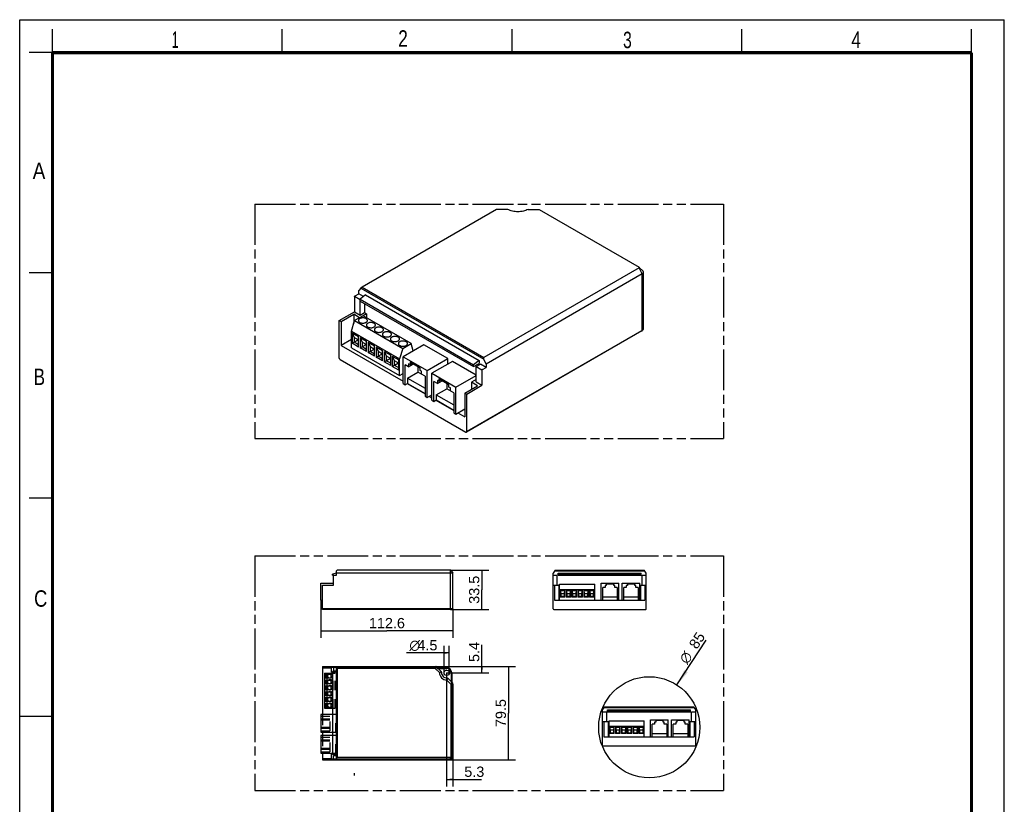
# Model space of a CAD drawing. Header units: millimetres. Extents: x 0 to 210, y 0 to 297.
# Tile 2 of 2: x 0 to 210, y 130 to 297. Entities that reach past the tile are written whole.
import ezdxf
from ezdxf.enums import TextEntityAlignment as Align

# ---------------------------------------------------------------- set-up
doc = ezdxf.new("R2010")
doc.units = ezdxf.units.MM
doc.header["$LTSCALE"] = 19.36
doc.linetypes.add('HIDDEN', pattern=[0.2, 0.1, -0.1])
doc.linetypes.add('PHANTOM', pattern=[0.8, 0.45, -0.05, 0.1, -0.05, 0.1, -0.05])
doc.layers.get('0').update_dxf_attribs({"linetype": 'CONTINUOUS'})
for name, color, linetype in [('DEFAULT_2', 8, 'HIDDEN'), ('DEFAULT_3', 7, 'PHANTOM'), ('Z_AXIS', 7, 'CONTINUOUS'), ('Z_DIM_2D', 7, 'CONTINUOUS')]:
    doc.layers.add(name, color=color, linetype=linetype)
doc.styles.add('TEXTSTYLE_2', font='txt', dxfattribs={"width": 0.75})
doc.styles.add('TEXTSTYLE_3', font='helveticaneueltw1g-ltcn.otf')
doc.styles.add('TEXTSTYLE_4', font='gdt', dxfattribs={"width": 0.7})
doc.dimstyles.new('DIMSTYLE_1', dxfattribs={"dimtxt": 2.2, "dimasz": 3.5, "dimexe": 0.18, "dimexo": 0.0625, "dimgap": 0.09, "dimtad": 1, "dimdec": 1, "dimdsep": 46, "dimtxsty": 'TEXTSTYLE_3', "dimblk": '_FILLED', "dimblk1": '_FILLED', "dimblk2": '_FILLED', "dimcen": 0.09, "dimclrt": 5, "dimadec": 0, "dimazin": 0, "dimtp": 0.2, "dimtm": 0.2, "dimtfac": 1, "dimtdec": 1, "dimtofl": 0, "dimtmove": 0, "dimatfit": 3, "dimldrblk": '_FILLED', "dimfxl": 0, "dimtolj": 1, "dimarcsym": 0})
doc.dimstyles.new('DIMSTYLE_2', dxfattribs={"dimtxt": 2.2, "dimasz": 3.5, "dimexe": 0.18, "dimexo": 0.0625, "dimgap": 0.09, "dimtad": 1, "dimdec": 1, "dimlfac": 4, "dimdsep": 46, "dimtxsty": 'TEXTSTYLE_3', "dimblk": '_FILLED', "dimblk1": '_FILLED', "dimblk2": '_FILLED', "dimcen": 0.09, "dimclrt": 5, "dimadec": 0, "dimazin": 0, "dimtp": 0.3, "dimtm": 0.3, "dimtfac": 1, "dimtdec": 1, "dimtofl": 0, "dimtmove": 0, "dimatfit": 3, "dimldrblk": '_FILLED', "dimfxl": 0, "dimtolj": 1, "dimarcsym": 0})
doc.dimstyles.new('DIMSTYLE_3', dxfattribs={"dimtxt": 2.2, "dimasz": 3.5, "dimexe": 0.18, "dimexo": 0.0625, "dimgap": 0.09, "dimtad": 1, "dimdec": 1, "dimlfac": 4, "dimdsep": 46, "dimtxsty": 'TEXTSTYLE_3', "dimblk": '_FILLED', "dimblk1": '_FILLED', "dimblk2": '_FILLED', "dimcen": 0.09, "dimclrt": 5, "dimadec": 0, "dimazin": 0, "dimtp": 0.1, "dimtm": 0.1, "dimtfac": 1, "dimtdec": 1, "dimtofl": 0, "dimtmove": 0, "dimatfit": 3, "dimldrblk": '_FILLED', "dimfxl": 0, "dimtolj": 1, "dimarcsym": 0})

# ---------------------------------------------------------------- blocks, each defined once
blk = doc.blocks.new('_FILLED')
at = {"color": 0, "linetype": 'ByBlock'}
blk.add_solid([(0, 0), (-1, 0.125), (-1, -0.125)], dxfattribs=at)
blk = doc.blocks.new('*D2')
at = {"layer": 'Z_DIM_2D', "color": 2, "linetype": 'Continuous'}
blk.add_line((140.19, 155.15), (146.44, 164.69), dxfattribs=at)
at = {"layer": 'Z_DIM_2D', "color": 2, "linetype": 'Continuous', "xscale": 3.5, "yscale": 3.5, "zscale": 3.5, "rotation": 236.7667546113}
blk.add_blockref('_FILLED', (140.19, 155.15), dxfattribs=at)
at = {"layer": 'Z_DIM_2D', "color": 5, "linetype": 'Continuous'}
for s, style, p in [(' 85', 'TEXTSTYLE_3', (143.96, 161.9)), ('n', 'TEXTSTYLE_4', (142.35, 159.45))]:
    blk.add_text(s, height=2.2, rotation=56.7668, dxfattribs=dict(at, style=style)).set_placement(p)
blk = doc.blocks.new('*D3')
at = {"layer": 'Z_DIM_2D', "color": 2, "linetype": 'Continuous'}
for p, q in [((91.9, 179.64), (100.08, 179.64)), ((98.58, 179.64), (98.58, 175.45)), ((98.58, 171.26), (98.58, 175.45)), ((91.9, 171.26), (100.08, 171.26))]:
    blk.add_line(p, q, dxfattribs=at)
at = {"layer": 'Z_DIM_2D', "color": 5, "linetype": 'Continuous', "style": 'TEXTSTYLE_3'}
blk.add_text('33.5', height=2.2, rotation=90, dxfattribs=at).set_placement((98.03, 175.45), align=Align.CENTER)
blk = doc.blocks.new('_NONE')
blk = doc.blocks.new('*D4')
at = {"layer": 'Z_DIM_2D', "color": 2, "linetype": 'Continuous'}
for p, q in [((88.72, 159.09), (105.76, 159.09)), ((104.26, 159.09), (104.26, 149.16)), ((104.26, 139.22), (104.26, 149.16)), ((91.9, 139.22), (105.76, 139.22))]:
    blk.add_line(p, q, dxfattribs=at)
at = {"layer": 'Z_DIM_2D', "color": 5, "linetype": 'Continuous', "style": 'TEXTSTYLE_3'}
blk.add_text('79.5', height=2.2, rotation=90, dxfattribs=at).set_placement((103.71, 149.16), align=Align.CENTER)
blk = doc.blocks.new('*D5')
at = {"layer": 'Z_DIM_2D', "color": 2, "linetype": 'Continuous'}
for p, q in [((98.57, 158.42), (98.57, 163.74)), ((88.72, 159.09), (100.07, 159.09)), ((91.06, 157.74), (100.07, 157.74)), ((98.57, 159.09), (98.57, 158.42)), ((98.57, 157.74), (98.57, 158.42))]:
    blk.add_line(p, q, dxfattribs=at)
at = {"layer": 'Z_DIM_2D', "color": 5, "linetype": 'Continuous', "style": 'TEXTSTYLE_3'}
blk.add_text('5.4', height=2.2, rotation=90, dxfattribs=at).set_placement((98.02, 160.05))
blk = doc.blocks.new('*D6')
at = {"layer": 'Z_DIM_2D', "color": 2, "linetype": 'Continuous'}
for p, q in [((91.06, 157.74), (91.06, 133.51)), ((92.4, 139.72), (92.4, 133.51)), ((91.06, 135.01), (91.73, 135.01)), ((92.4, 135.01), (91.73, 135.01)), ((91.73, 135.01), (98.51, 135.01))]:
    blk.add_line(p, q, dxfattribs=at)
at = {"layer": 'Z_DIM_2D', "color": 5, "linetype": 'Continuous', "style": 'TEXTSTYLE_3'}
blk.add_text('5.3', height=2.2, dxfattribs=at).set_placement((94.82, 135.56))
blk = doc.blocks.new('*D7')
at = {"layer": 'Z_DIM_2D', "color": 2, "linetype": 'Continuous'}
for p, q in [((91.06, 161.98), (82.47, 161.98)), ((90.5, 157.74), (90.5, 163.48)), ((90.5, 161.98), (91.06, 161.98)), ((91.63, 161.98), (91.06, 161.98)), ((91.63, 157.74), (91.63, 163.48))]:
    blk.add_line(p, q, dxfattribs=at)
at = {"layer": 'Z_DIM_2D', "color": 5, "linetype": 'Continuous'}
for s, style, p in [('n', 'TEXTSTYLE_4', (85.4, 162.53)), ('4.5', 'TEXTSTYLE_3', (89.1, 162.53))]:
    blk.add_text(s, height=2.2, dxfattribs=dict(at, style=style)).set_placement(p, align=Align.RIGHT)
blk = doc.blocks.new('*D8')
at = {"layer": 'Z_DIM_2D', "color": 2, "linetype": 'Continuous'}
for p, q in [((64.24, 173.24), (64.24, 165.19)), ((92.4, 171.39), (92.4, 165.19)), ((64.24, 166.69), (78.32, 166.69)), ((92.4, 166.69), (78.32, 166.69))]:
    blk.add_line(p, q, dxfattribs=at)
at = {"layer": 'Z_DIM_2D', "color": 5, "linetype": 'Continuous', "style": 'TEXTSTYLE_3'}
blk.add_text('112.6', height=2.2, dxfattribs=at).set_placement((78.32, 167.24), align=Align.CENTER)

msp = doc.modelspace()

# ---------------------------------------------------------------- linework, layer by layer
at = {"color": 2, "linetype": 'Continuous'}
for p, q in [((0, 0), (0, 297)), ((0, 297), (210, 297)), ((210, 0), (210, 297)), ((7, 290), (7, 295)), ((56, 290), (56, 295)), ((105, 290), (105, 295)), ((154, 290), (154, 295)), ((203, 290), (203, 295)), ((7, 290), (2, 290)), ((7, 243), (2, 243)), ((7, 195), (2, 195)), ((0, 148.5), (7, 148.5))]:
    msp.add_line(p, q, dxfattribs=at)
at = {"color": 7, "linetype": 'Continuous'}
for p, q in [((101.711, 256.544), (73.043, 239.993)), ((104.103, 256.544), (101.711, 256.544)), ((108.423, 256.544), (110.722, 256.544)), ((110.808, 256.524), (132.131, 244.213)), ((132.131, 244.115), (99.018, 224.997)), ((132.15, 244.198), (132.885, 243.454)), ((132.729, 242.783), (99.479, 223.586)), ((133.012, 231.141), (133.012, 243.177)), ((72.77, 239.767), (72.308, 239.273)), ((73.043, 239.993), (72.77, 239.767)), ((72.77, 239.767), (99.018, 224.614)), ((73.043, 239.993), (99.018, 224.997)), ((71.419, 238.009), (71.434, 238.026)), ((71.419, 238.009), (71.419, 234.734)), ((71.434, 238.026), (71.548, 238.109)), ((71.434, 238.026), (72.587, 237.36)), ((71.548, 238.109), (72.308, 238.548)), ((72.308, 238.548), (72.308, 239.273)), ((73.309, 237.97), (72.308, 238.548)), ((73.778, 238.336), (72.587, 237.406)), ((72.587, 237.011), (72.587, 237.406)), ((72.587, 237.406), (96.818, 223.416)), ((73.778, 238.336), (98.009, 224.346)), ((72.587, 237.011), (96.818, 223.022)), ((72.646, 234.026), (72.646, 236.977)), ((73.535, 236.464), (73.535, 234.539)), ((68.172, 232.859), (71.419, 234.734)), ((68.565, 232.633), (71.246, 234.18)), ((71.246, 234.18), (71.246, 232.222)), ((72.503, 233.454), (71.246, 234.18)), ((71.419, 234.734), (72.646, 234.026)), ((73.243, 233.882), (71.432, 232.836)), ((72.646, 234.026), (73.535, 234.539)), ((83.497, 227.962), (73.243, 233.882)), ((73.997, 234.273), (73.282, 233.86)), ((73.535, 234.539), (73.997, 234.273)), ((73.997, 234.273), (73.997, 233.447)), ((68.172, 224.848), (68.172, 232.859)), ((68.172, 232.859), (68.565, 232.633)), ((68.565, 232.633), (68.565, 227.542)), ((70.749, 230.587), (71.432, 232.836)), ((71.432, 232.836), (81.685, 226.917)), ((70.749, 227.055), (70.749, 230.587)), ((70.749, 230.587), (81.002, 224.667)), ((70.919, 230.212), (70.919, 228.002)), ((70.919, 230.212), (71.33, 229.265)), ((70.919, 230.212), (72.287, 229.423)), ((71.33, 229.265), (71.33, 228.239)), ((71.33, 229.265), (72.287, 228.712)), ((72.287, 227.213), (72.287, 229.423)), ((72.628, 229.225), (72.628, 227.015)), ((72.628, 229.225), (73.038, 228.278)), ((72.628, 229.225), (73.995, 228.436)), ((132.679, 230.636), (95.293, 209.051)), ((70.749, 228.802), (68.565, 227.542)), ((68.565, 227.542), (81.773, 219.916)), ((70.749, 227.055), (81.002, 221.135)), ((70.919, 228.002), (72.218, 228.752)), ((72.287, 227.213), (70.919, 228.002)), ((72.287, 227.686), (71.33, 228.239)), ((72.628, 227.015), (73.927, 227.765)), ((73.995, 226.226), (72.628, 227.015)), ((73.038, 228.278), (73.038, 227.252)), ((73.038, 228.278), (73.995, 227.726)), ((73.995, 226.7), (73.038, 227.252)), ((73.995, 226.226), (73.995, 228.436)), ((74.337, 228.239), (74.337, 226.029)), ((74.337, 228.239), (74.747, 227.292)), ((74.337, 228.239), (75.704, 227.449)), ((74.747, 227.292), (74.747, 226.265)), ((74.747, 227.292), (75.704, 226.739)), ((75.704, 225.239), (75.704, 227.449)), ((76.046, 227.252), (76.046, 225.042)), ((76.046, 227.252), (76.456, 226.305)), ((76.046, 227.252), (77.413, 226.463)), ((81.685, 226.917), (81.002, 224.667)), ((81.685, 226.917), (83.497, 227.962)), ((86.182, 227.689), (81.773, 225.143)), ((83.921, 226.383), (83.497, 227.962)), ((91.308, 224.729), (86.182, 227.689)), ((74.337, 226.029), (75.636, 226.778)), ((75.704, 225.239), (74.337, 226.029)), ((75.704, 225.713), (74.747, 226.265)), ((76.046, 225.042), (77.345, 225.792)), ((77.413, 224.253), (76.046, 225.042)), ((76.456, 226.305), (76.456, 225.279)), ((76.456, 226.305), (77.413, 225.752)), ((77.413, 224.726), (76.456, 225.279)), ((77.413, 224.253), (77.413, 226.463)), ((77.755, 226.265), (77.755, 224.055)), ((77.755, 226.265), (78.165, 225.318)), ((77.755, 226.265), (79.122, 225.476)), ((77.755, 224.055), (79.054, 224.805)), ((78.165, 225.318), (78.165, 224.292)), ((78.165, 225.318), (79.122, 224.766)), ((79.122, 223.266), (79.122, 225.476)), ((79.464, 225.279), (79.464, 223.069)), ((79.464, 225.279), (79.874, 224.332)), ((79.464, 225.279), (80.831, 224.49)), ((81.773, 219.421), (81.773, 225.143)), ((81.773, 225.143), (86.9, 222.184)), ((86.9, 222.184), (91.308, 224.729)), ((91.308, 223.569), (91.308, 224.729)), ((99.018, 224.614), (99.018, 224.997)), ((68.343, 224.552), (95.172, 209.063)), ((79.122, 223.266), (77.755, 224.055)), ((79.122, 223.74), (78.165, 224.292)), ((79.464, 223.069), (80.762, 223.819)), ((80.831, 222.28), (79.464, 223.069)), ((79.874, 224.332), (79.874, 223.306)), ((79.874, 224.332), (80.831, 223.779)), ((80.831, 222.753), (79.874, 223.306)), ((80.831, 222.28), (80.831, 224.49)), ((81.002, 221.135), (81.002, 224.667)), ((82.217, 219.165), (82.217, 223.427)), ((82.952, 223.002), (82.217, 223.427)), ((82.952, 223.634), (82.952, 223.002)), ((83.251, 223.461), (82.952, 223.634)), ((82.952, 223.002), (83.943, 223.575)), ((83.251, 223.974), (83.251, 223.461)), ((85.421, 222.721), (83.251, 223.974)), ((83.251, 223.461), (83.695, 223.718)), ((84.951, 222.993), (84.951, 221.848)), ((85.421, 222.208), (85.421, 222.721)), ((92.313, 224.149), (87.904, 221.604)), ((97.363, 221.234), (92.313, 224.149)), ((98.009, 224.346), (96.818, 223.416)), ((96.818, 223.022), (98.009, 223.709)), ((96.818, 223.022), (96.818, 223.416)), ((97.363, 223.056), (98.252, 223.57)), ((97.363, 223.056), (98.575, 222.356)), ((97.363, 219.756), (97.363, 223.056)), ((98.009, 224.346), (98.009, 223.71)), ((99.479, 222.861), (98.252, 223.57)), ((98.718, 222.422), (99.479, 222.861)), ((99.479, 223.586), (99.018, 224.614)), ((99.479, 223.586), (99.479, 222.861)), ((81.002, 221.135), (81.773, 221.581)), ((82.73, 220.566), (84.951, 221.848)), ((82.73, 220.566), (82.73, 219.461)), ((82.73, 220.566), (86.455, 218.415)), ((86.455, 220.98), (84.951, 221.848)), ((85.72, 222.036), (85.421, 222.208)), ((85.72, 221.404), (85.72, 222.036)), ((86.455, 220.98), (86.455, 216.718)), ((86.9, 216.461), (86.9, 222.184)), ((87.904, 221.604), (93.031, 218.644)), ((87.904, 215.881), (87.904, 221.604)), ((93.031, 218.644), (97.363, 221.145)), ((98.718, 222.422), (98.575, 222.356)), ((98.59, 222.323), (98.575, 222.356)), ((98.718, 222.422), (98.59, 222.323)), ((98.59, 222.323), (98.59, 219.047)), ((81.773, 219.421), (82.217, 219.165)), ((82.217, 219.165), (82.73, 219.461)), ((82.646, 219.412), (86.455, 217.213)), ((82.73, 219.461), (86.455, 217.31)), ((89.083, 219.463), (88.349, 219.887)), ((88.349, 215.625), (88.349, 219.887)), ((89.383, 219.921), (89.083, 220.094)), ((89.083, 220.094), (89.083, 219.463)), ((89.083, 219.463), (90.075, 220.035)), ((91.553, 219.181), (89.383, 220.434)), ((89.383, 220.434), (89.383, 219.921)), ((89.383, 219.921), (89.827, 220.178)), ((91.083, 219.453), (91.083, 218.308)), ((91.553, 218.668), (91.553, 219.181)), ((91.852, 218.496), (91.553, 218.668)), ((91.852, 217.864), (91.852, 218.496)), ((93.031, 212.921), (93.031, 218.644)), ((94.95, 217.4), (97.63, 218.947)), ((95.343, 217.173), (98.59, 219.047)), ((97.363, 220.288), (96.335, 219.695)), ((97.63, 218.947), (96.335, 219.695)), ((96.335, 219.695), (96.335, 218.199)), ((97.363, 219.756), (98.59, 219.047)), ((86.455, 216.718), (86.9, 216.461)), ((86.9, 216.461), (87.904, 217.041)), ((87.328, 216.709), (87.904, 216.376)), ((88.861, 217.026), (91.083, 218.308)), ((88.861, 217.026), (92.587, 214.875)), ((88.861, 217.026), (88.861, 215.921)), ((92.587, 217.44), (91.083, 218.308)), ((92.587, 217.44), (92.587, 213.178)), ((94.95, 217.4), (95.343, 217.173)), ((94.95, 217.4), (94.95, 212.309)), ((95.343, 209.162), (95.343, 217.173)), ((87.904, 215.881), (88.349, 215.625)), ((88.349, 215.625), (88.861, 215.921)), ((88.778, 215.872), (92.587, 213.673)), ((88.861, 215.921), (92.587, 213.77)), ((92.587, 213.178), (93.031, 212.921)), ((93.031, 212.921), (94.95, 214.029)), ((93.46, 213.169), (94.95, 212.309)), ((67.576, 178.958), (66.705, 178.805)), ((66.705, 178.555), (66.705, 178.805)), ((66.705, 178.555), (67.576, 178.555)), ((66.926, 176.464), (66.926, 178.555)), ((67.02, 178.555), (66.926, 178.539)), ((67.576, 179.496), (67.676, 179.639)), ((67.576, 178.555), (67.576, 179.496)), ((92.398, 179.014), (67.576, 179.014)), ((91.961, 179.639), (67.676, 179.639)), ((91.961, 179.639), (92.398, 179.014)), ((92.398, 171.389), (92.398, 179.014)), ((114.208, 179.639), (113.77, 179.014)), ((113.77, 171.389), (113.77, 179.014)), ((113.77, 178.539), (113.781, 178.555)), ((113.77, 178.555), (114.668, 178.555)), ((114.108, 179.496), (133.308, 179.496)), ((114.208, 179.639), (133.208, 179.639)), ((114.668, 176.464), (114.668, 178.555)), ((114.845, 178.555), (114.845, 178.958)), ((114.845, 178.958), (132.57, 178.958)), ((114.845, 178.805), (132.57, 178.805)), ((114.845, 178.555), (132.57, 178.555)), ((132.57, 178.555), (132.57, 178.958)), ((132.748, 178.555), (133.645, 178.555)), ((132.748, 176.464), (132.748, 178.555)), ((133.645, 179.014), (133.208, 179.639)), ((133.645, 178.539), (133.634, 178.555)), ((133.645, 171.389), (133.645, 179.014)), ((64.237, 173.239), (64.237, 176.864)), ((64.237, 176.864), (66.926, 176.864)), ((64.551, 171.264), (64.551, 176.464)), ((64.551, 176.464), (66.926, 176.464)), ((113.77, 176.464), (115.005, 176.464)), ((114.058, 176.464), (114.058, 173.239)), ((115.005, 176.464), (115.005, 173.239)), ((115.165, 173.239), (115.165, 176.652)), ((115.165, 176.652), (122.665, 176.652)), ((122.665, 173.239), (122.665, 176.652)), ((124.033, 173.239), (124.033, 176.864)), ((124.033, 176.864), (127.783, 176.864)), ((126.702, 176.664), (125.114, 176.664)), ((125.114, 176.664), (125.114, 176.339)), ((126.702, 176.339), (126.702, 176.664)), ((127.783, 173.239), (127.783, 176.864)), ((128.518, 176.864), (132.268, 176.864)), ((128.518, 173.239), (128.518, 176.864)), ((131.187, 176.664), (129.599, 176.664)), ((129.599, 176.664), (129.599, 176.339)), ((131.187, 176.339), (131.187, 176.664)), ((132.268, 173.239), (132.268, 176.864)), ((132.41, 176.464), (133.645, 176.464)), ((132.41, 176.464), (132.41, 173.239)), ((133.358, 176.464), (133.358, 173.239)), ((115.165, 175.477), (122.665, 175.477)), ((115.29, 175.302), (115.29, 173.902)), ((115.29, 175.302), (115.415, 174.677)), ((115.29, 175.302), (116.29, 175.302)), ((115.415, 174.677), (115.415, 174.027)), ((115.415, 174.677), (116.165, 174.677)), ((116.165, 174.677), (116.29, 175.302)), ((116.165, 174.027), (116.165, 174.677)), ((116.29, 173.902), (116.29, 175.302)), ((116.54, 175.302), (116.665, 174.677)), ((116.54, 175.302), (116.54, 173.902)), ((116.54, 175.302), (117.54, 175.302)), ((116.665, 174.677), (116.665, 174.027)), ((116.665, 174.677), (117.415, 174.677)), ((117.415, 174.677), (117.54, 175.302)), ((117.415, 174.027), (117.415, 174.677)), ((117.54, 173.902), (117.54, 175.302)), ((117.79, 175.302), (117.79, 173.902)), ((117.79, 175.302), (117.915, 174.677)), ((117.79, 175.302), (118.79, 175.302)), ((117.915, 174.677), (117.915, 174.027)), ((117.915, 174.677), (118.665, 174.677)), ((118.665, 174.677), (118.79, 175.302)), ((118.665, 174.027), (118.665, 174.677)), ((118.79, 173.902), (118.79, 175.302)), ((119.04, 175.302), (119.165, 174.677)), ((119.04, 175.302), (119.04, 173.902)), ((119.04, 175.302), (120.04, 175.302)), ((119.165, 174.677), (119.165, 174.027)), ((119.165, 174.677), (119.915, 174.677)), ((119.915, 174.677), (120.04, 175.302)), ((119.915, 174.027), (119.915, 174.677)), ((120.04, 173.902), (120.04, 175.302)), ((120.29, 175.302), (120.29, 173.902)), ((120.29, 175.302), (120.415, 174.677)), ((120.29, 175.302), (121.29, 175.302)), ((120.415, 174.677), (120.415, 174.027)), ((120.415, 174.677), (121.165, 174.677)), ((121.165, 174.677), (121.29, 175.302)), ((121.165, 174.027), (121.165, 174.677)), ((121.29, 173.902), (121.29, 175.302)), ((121.54, 175.302), (121.665, 174.677)), ((121.54, 175.302), (121.54, 173.902)), ((121.54, 175.302), (122.54, 175.302)), ((121.665, 174.677), (121.665, 174.027)), ((121.665, 174.677), (122.415, 174.677)), ((122.415, 174.677), (122.54, 175.302)), ((122.415, 174.027), (122.415, 174.677)), ((122.54, 173.902), (122.54, 175.302)), ((124.895, 175.939), (124.358, 175.939)), ((124.358, 173.239), (124.358, 175.939)), ((125.114, 176.339), (124.895, 176.339)), ((124.895, 176.339), (124.895, 175.939)), ((126.92, 176.339), (126.702, 176.339)), ((126.92, 175.939), (126.92, 176.339)), ((127.458, 175.939), (126.92, 175.939)), ((127.458, 175.939), (127.458, 173.239)), ((129.38, 175.939), (128.843, 175.939)), ((128.843, 173.239), (128.843, 175.939)), ((129.599, 176.339), (129.38, 176.339)), ((129.38, 176.339), (129.38, 175.939)), ((131.405, 176.339), (131.187, 176.339)), ((131.405, 175.939), (131.405, 176.339)), ((131.943, 175.939), (131.405, 175.939)), ((131.943, 175.939), (131.943, 173.239)), ((64.237, 173.239), (64.551, 173.239)), ((114.058, 173.239), (133.358, 173.239)), ((115.415, 174.027), (115.29, 173.902)), ((116.29, 173.902), (115.29, 173.902)), ((116.165, 174.027), (115.415, 174.027)), ((116.29, 173.902), (116.165, 174.027)), ((116.665, 174.027), (116.54, 173.902)), ((117.54, 173.902), (116.54, 173.902)), ((117.415, 174.027), (116.665, 174.027)), ((117.54, 173.902), (117.415, 174.027)), ((117.915, 174.027), (117.79, 173.902)), ((118.79, 173.902), (117.79, 173.902)), ((118.665, 174.027), (117.915, 174.027)), ((118.79, 173.902), (118.665, 174.027)), ((119.165, 174.027), (119.04, 173.902)), ((120.04, 173.902), (119.04, 173.902)), ((119.915, 174.027), (119.165, 174.027)), ((120.04, 173.902), (119.915, 174.027)), ((120.415, 174.027), (120.29, 173.902)), ((121.29, 173.902), (120.29, 173.902)), ((121.165, 174.027), (120.415, 174.027)), ((121.29, 173.902), (121.165, 174.027)), ((121.665, 174.027), (121.54, 173.902)), ((122.54, 173.902), (121.54, 173.902)), ((122.415, 174.027), (121.665, 174.027)), ((122.54, 173.902), (122.415, 174.027)), ((124.358, 173.939), (127.458, 173.939)), ((128.843, 173.939), (131.943, 173.939)), ((92.273, 171.264), (64.551, 171.264)), ((113.895, 171.264), (133.52, 171.264)), ((64.551, 159.093), (64.551, 148.831)), ((64.551, 159.093), (88.724, 159.093)), ((64.551, 158.806), (66.511, 158.806)), ((65.041, 157.699), (65.041, 150.199)), ((65.041, 157.699), (66.705, 157.699)), ((65.541, 157.699), (65.541, 150.199)), ((66.511, 157.858), (66.511, 158.806)), ((66.705, 157.858), (66.511, 157.858)), ((66.705, 158.018), (66.705, 140.293)), ((67.576, 158.018), (66.705, 158.018)), ((66.926, 159.093), (66.926, 158.196)), ((66.926, 159.082), (67.02, 159.093)), ((66.926, 158.196), (67.576, 158.196)), ((67.576, 139.218), (67.576, 159.093)), ((67.676, 158.656), (67.576, 158.756)), ((67.676, 158.656), (67.676, 139.656)), ((88.646, 158.656), (67.676, 158.656)), ((88.82, 159.074), (88.646, 158.656)), ((89.521, 157.781), (88.646, 158.656)), ((89.886, 158.035), (88.901, 159.02)), ((91.089, 158.818), (89.103, 158.818)), ((92.139, 157.768), (92.139, 155.782)), ((91.101, 156.201), (91.942, 155.36)), ((91.356, 156.565), (92.252, 155.669)), ((91.961, 155.316), (91.961, 139.718)), ((92.398, 155.316), (92.398, 139.718)), ((65.041, 150.199), (66.705, 150.199)), ((124.739, 150.518), (124.301, 149.893)), ((124.301, 142.268), (124.301, 149.893)), ((124.301, 149.418), (124.312, 149.434)), ((124.301, 149.434), (125.198, 149.434)), ((124.639, 150.375), (143.838, 150.375)), ((124.739, 150.518), (143.738, 150.518)), ((125.198, 147.343), (125.198, 149.434)), ((125.376, 149.434), (125.376, 149.837)), ((125.376, 149.837), (143.101, 149.837)), ((125.376, 149.683), (143.101, 149.683)), ((125.376, 149.434), (143.101, 149.434)), ((143.101, 149.434), (143.101, 149.837)), ((143.278, 149.434), (144.176, 149.434)), ((143.278, 147.343), (143.278, 149.434)), ((144.176, 149.893), (143.738, 150.518)), ((144.176, 149.418), (144.165, 149.434)), ((144.176, 142.268), (144.176, 149.893)), ((64.237, 148.831), (64.237, 145.081)), ((66.705, 148.831), (64.237, 148.831)), ((124.301, 147.343), (125.536, 147.343)), ((124.588, 147.343), (124.588, 144.118)), ((125.536, 147.343), (125.536, 144.118)), ((125.695, 144.118), (125.695, 147.53)), ((125.695, 147.53), (133.195, 147.53)), ((133.195, 144.118), (133.195, 147.53)), ((134.563, 144.118), (134.563, 147.743)), ((134.563, 147.743), (138.313, 147.743)), ((135.645, 147.218), (135.426, 147.218)), ((135.426, 147.218), (135.426, 146.818)), ((137.232, 147.543), (135.645, 147.543)), ((135.645, 147.543), (135.645, 147.218)), ((137.232, 147.218), (137.232, 147.543)), ((137.451, 147.218), (137.232, 147.218)), ((137.451, 146.818), (137.451, 147.218)), ((138.313, 144.118), (138.313, 147.743)), ((139.048, 147.743), (142.798, 147.743)), ((139.048, 144.118), (139.048, 147.743)), ((140.13, 147.218), (139.911, 147.218)), ((139.911, 147.218), (139.911, 146.818)), ((141.717, 147.543), (140.13, 147.543)), ((140.13, 147.543), (140.13, 147.218)), ((141.717, 147.218), (141.717, 147.543)), ((141.936, 147.218), (141.717, 147.218)), ((141.936, 146.818), (141.936, 147.218)), ((142.798, 144.118), (142.798, 147.743)), ((142.941, 147.343), (144.176, 147.343)), ((142.941, 147.343), (142.941, 144.118)), ((143.888, 147.343), (143.888, 144.118)), ((64.237, 145.081), (66.705, 145.081)), ((64.551, 145.081), (64.551, 144.346)), ((125.695, 146.355), (133.195, 146.355)), ((125.82, 146.18), (125.82, 144.78)), ((125.82, 146.18), (125.945, 145.555)), ((125.82, 146.18), (126.82, 146.18)), ((125.945, 144.905), (125.82, 144.78)), ((125.945, 145.555), (125.945, 144.905)), ((125.945, 145.555), (126.695, 145.555)), ((126.695, 144.905), (125.945, 144.905)), ((126.695, 145.555), (126.82, 146.18)), ((126.695, 144.905), (126.695, 145.555)), ((126.82, 144.78), (126.695, 144.905)), ((126.82, 144.78), (126.82, 146.18)), ((127.07, 146.18), (127.195, 145.555)), ((127.07, 146.18), (127.07, 144.78)), ((127.07, 146.18), (128.07, 146.18)), ((127.195, 144.905), (127.07, 144.78)), ((127.195, 145.555), (127.195, 144.905)), ((127.195, 145.555), (127.945, 145.555)), ((127.945, 144.905), (127.195, 144.905)), ((127.945, 145.555), (128.07, 146.18)), ((127.945, 144.905), (127.945, 145.555)), ((128.07, 144.78), (127.945, 144.905)), ((128.07, 144.78), (128.07, 146.18)), ((128.32, 146.18), (128.32, 144.78)), ((128.32, 146.18), (128.445, 145.555)), ((128.32, 146.18), (129.32, 146.18)), ((128.445, 144.905), (128.32, 144.78)), ((128.445, 145.555), (128.445, 144.905)), ((128.445, 145.555), (129.195, 145.555)), ((129.195, 144.905), (128.445, 144.905)), ((129.195, 145.555), (129.32, 146.18)), ((129.195, 144.905), (129.195, 145.555)), ((129.32, 144.78), (129.195, 144.905)), ((129.32, 144.78), (129.32, 146.18)), ((129.57, 146.18), (129.695, 145.555)), ((129.57, 146.18), (129.57, 144.78)), ((129.57, 146.18), (130.57, 146.18)), ((129.695, 144.905), (129.57, 144.78)), ((129.695, 145.555), (129.695, 144.905)), ((129.695, 145.555), (130.445, 145.555)), ((130.445, 144.905), (129.695, 144.905)), ((130.445, 145.555), (130.57, 146.18)), ((130.445, 144.905), (130.445, 145.555)), ((130.57, 144.78), (130.445, 144.905)), ((130.57, 144.78), (130.57, 146.18)), ((130.82, 146.18), (130.82, 144.78)), ((130.82, 146.18), (130.945, 145.555)), ((130.82, 146.18), (131.82, 146.18)), ((130.945, 144.905), (130.82, 144.78)), ((130.945, 145.555), (130.945, 144.905)), ((130.945, 145.555), (131.695, 145.555)), ((131.695, 144.905), (130.945, 144.905)), ((131.695, 145.555), (131.82, 146.18)), ((131.695, 144.905), (131.695, 145.555)), ((131.82, 144.78), (131.695, 144.905)), ((131.82, 144.78), (131.82, 146.18)), ((132.07, 146.18), (132.195, 145.555)), ((132.07, 146.18), (132.07, 144.78)), ((132.07, 146.18), (133.07, 146.18)), ((132.195, 144.905), (132.07, 144.78)), ((132.195, 145.555), (132.195, 144.905)), ((132.195, 145.555), (132.945, 145.555)), ((132.945, 144.905), (132.195, 144.905)), ((132.945, 145.555), (133.07, 146.18)), ((132.945, 144.905), (132.945, 145.555)), ((133.07, 144.78), (132.945, 144.905)), ((133.07, 144.78), (133.07, 146.18)), ((135.426, 146.818), (134.888, 146.818)), ((134.888, 144.118), (134.888, 146.818)), ((137.988, 146.818), (137.451, 146.818)), ((137.988, 146.818), (137.988, 144.118)), ((139.911, 146.818), (139.373, 146.818)), ((139.373, 144.118), (139.373, 146.818)), ((142.473, 146.818), (141.936, 146.818)), ((142.473, 146.818), (142.473, 144.118)), ((64.237, 144.346), (64.237, 140.596)), ((66.705, 144.346), (64.237, 144.346)), ((124.588, 144.118), (143.888, 144.118)), ((126.82, 144.78), (125.82, 144.78)), ((128.07, 144.78), (127.07, 144.78)), ((129.32, 144.78), (128.32, 144.78)), ((130.57, 144.78), (129.57, 144.78)), ((131.82, 144.78), (130.82, 144.78)), ((133.07, 144.78), (132.07, 144.78)), ((134.888, 144.818), (137.988, 144.818)), ((139.373, 144.818), (142.473, 144.818)), ((124.426, 142.143), (144.051, 142.143)), ((64.237, 140.596), (66.705, 140.596)), ((64.551, 140.596), (64.551, 139.218)), ((64.551, 139.506), (66.511, 139.506)), ((64.551, 139.218), (91.898, 139.218)), ((66.511, 139.506), (66.511, 140.453)), ((66.705, 140.453), (66.511, 140.453)), ((67.576, 140.293), (66.705, 140.293)), ((66.926, 140.116), (67.576, 140.116)), ((66.926, 139.218), (66.926, 140.116)), ((67.02, 139.218), (66.926, 139.229)), ((67.576, 139.556), (67.676, 139.656)), ((91.898, 139.656), (67.676, 139.656))]:
    msp.add_line(p, q, dxfattribs=at)
at = {"color": 9, "linetype": 'Continuous'}
for p, q in [((132.729, 242.783), (132.131, 244.115)), ((132.729, 230.746), (132.729, 242.783)), ((132.729, 230.746), (95.343, 209.162)), ((91.898, 171.264), (91.898, 179.639)), ((92.398, 171.389), (64.551, 171.389)), ((64.551, 158.968), (88.724, 158.968)), ((88.724, 158.968), (88.724, 159.093)), ((88.813, 158.932), (88.901, 159.02)), ((88.813, 158.932), (89.051, 158.693)), ((89.051, 158.693), (91.089, 158.693)), ((91.089, 158.693), (91.089, 158.818)), ((92.014, 157.768), (92.139, 157.768)), ((92.014, 157.768), (92.014, 155.73)), ((92.252, 155.669), (91.942, 155.36)), ((92.014, 155.73), (92.163, 155.581)), ((92.398, 155.316), (91.961, 155.316)), ((92.273, 155.316), (92.273, 139.718)), ((91.898, 139.343), (64.551, 139.343)), ((91.898, 139.218), (91.898, 139.656)), ((92.398, 139.718), (91.961, 139.718))]:
    msp.add_line(p, q, dxfattribs=at)
at = {"color": 7, "linetype": 'Continuous', "const_width": 0.7}
for points in [[(7, 7), (7, 290)], [(7, 290), (203, 290)], [(203, 7), (203, 290)]]:
    msp.add_lwpolyline(points, dxfattribs=at)
at = {"color": 7, "linetype": 'Continuous'}
msp.add_circle((134.282, 146.13), 10.786, dxfattribs=at)
for centre, radius, start, end in [((92.273, 171.389), 0.125, 270, 360), ((113.895, 171.389), 0.125, 180, 270), ((133.52, 171.389), 0.125, 270, 360), ((88.724, 158.843), 0.25, 45, 90), ((91.139, 157.818), 1.618, 181.32114, 268.67886), ((89.709, 157.859), 0.25, 358.38653, 45), ((91.139, 157.818), 1.18, 178.38653, 271.61347), ((91.089, 157.768), 1.05, 0, 90), ((91.179, 156.388), 0.25, 45, 91.61347), ((91.898, 155.316), 0.5, 0, 45), ((91.898, 155.316), 0.0624, 0, 45), ((124.426, 142.268), 0.125, 180, 270), ((144.051, 142.268), 0.125, 270, 360), ((91.898, 139.718), 0.5, 270, 360), ((91.898, 139.718), 0.0624, 270, 360)]:
    msp.add_arc(centre, radius, start, end, dxfattribs=at)
at = {"color": 9, "linetype": 'Continuous'}
for centre, radius, start, end in [((88.724, 158.843), 0.125, 45, 90), ((91.089, 157.768), 0.925, 0, 90), ((91.898, 155.316), 0.375, 0, 45), ((91.898, 139.718), 0.375, 270, 360)]:
    msp.add_arc(centre, radius, start, end, dxfattribs=at)
at = {"color": 7, "linetype": 'Continuous'}
for points, knots in [([(108.423, 256.544), (108.113, 256.373), (107.4, 256.123), (106.263, 256.003), (105.126, 256.123), (104.413, 256.373), (104.103, 256.544)], [0, 0, 0, 0, 0.2379487, 0.4999996, 0.7620507, 1, 1, 1, 1]), ([(110.722, 256.544), (110.73, 256.544), (110.76, 256.542), (110.789, 256.535), (110.808, 256.524)], [0, 0, 0, 0, 0.2671447, 1, 1, 1, 1]), ([(132.15, 244.198), (132.156, 244.192), (132.166, 244.179), (132.167, 244.143), (132.146, 244.124), (132.131, 244.115)], [0, 0, 0, 0, 0.2506152, 0.4756114, 1, 1, 1, 1]), ([(133.012, 243.177), (133.012, 243.141), (132.998, 243.064), (132.94, 242.957), (132.848, 242.86), (132.771, 242.807), (132.729, 242.783)], [0, 0, 0, 0, 0.2177759, 0.4509344, 0.7102268, 1, 1, 1, 1]), ([(132.885, 243.454), (132.923, 243.415), (132.987, 243.33), (133.012, 243.226), (133.012, 243.177)], [0, 0, 0, 0, 0.5273766, 1, 1, 1, 1]), ([(132.77, 230.696), (132.84, 230.75), (132.933, 230.849), (133, 231.011), (133.012, 231.098), (133.012, 231.141)], [0, 0, 0, 0, 0.5045439, 0.7524758, 1, 1, 1, 1]), ([(68.343, 224.552), (68.292, 224.581), (68.212, 224.674), (68.172, 224.79), (68.172, 224.848)], [0, 0, 0, 0, 0.4999989, 1, 1, 1, 1]), ([(95.172, 209.063), (95.192, 209.051), (95.232, 209.035), (95.277, 209.042), (95.293, 209.051)], [0, 0, 0, 0, 0.5508233, 1, 1, 1, 1]), ([(95.293, 209.051), (95.309, 209.06), (95.337, 209.096), (95.343, 209.138), (95.343, 209.162)], [0, 0, 0, 0, 0.4491752, 1, 1, 1, 1]), ([(89.943, 157.947), (89.907, 157.934), (89.765, 157.882), (89.625, 157.825), (89.521, 157.781)], [0, 0, 0, 0, 0.251775, 1, 1, 1, 1]), ([(91.267, 156.622), (91.254, 156.587), (91.203, 156.445), (91.146, 156.305), (91.101, 156.201)], [0, 0, 0, 0, 0.251775, 1, 1, 1, 1])]:
    msp.add_open_spline(points, degree=3, knots=knots, dxfattribs=at)
for points in [[(132.131, 244.213), (132.138, 244.209), (132.144, 244.204), (132.15, 244.198)], [(132.679, 230.636), (132.711, 230.654), (132.741, 230.674), (132.77, 230.696)]]:
    msp.add_open_spline(points, degree=3, dxfattribs=at)
at = {"color": 9, "linetype": 'Continuous'}
for points, knots in [([(133.012, 231.141), (133.012, 231.104), (132.998, 231.027), (132.94, 230.92), (132.848, 230.824), (132.771, 230.771), (132.729, 230.746)], [0, 0, 0, 0, 0.2177758, 0.4509343, 0.7102266, 1, 1, 1, 1]), ([(132.679, 230.636), (132.695, 230.645), (132.723, 230.68), (132.729, 230.723), (132.729, 230.746)], [0, 0, 0, 0, 0.4491753, 1, 1, 1, 1])]:
    msp.add_open_spline(points, degree=3, knots=knots, dxfattribs=at)
at = {"layer": 'DEFAULT_2', "color": 8, "linetype": 'HIDDEN'}
for p, q in [((65.041, 157.574), (65.216, 157.449)), ((67.576, 157.858), (66.705, 157.858)), ((66.705, 157.699), (67.316, 157.699)), ((66.866, 150.199), (66.866, 157.699)), ((67.316, 150.199), (67.316, 157.699)), ((89.103, 158.818), (89.051, 158.693)), ((65.216, 156.699), (65.041, 156.574)), ((65.041, 156.324), (65.216, 156.199)), ((65.216, 155.449), (65.041, 155.324)), ((65.216, 157.449), (65.216, 156.699)), ((65.216, 157.449), (66.416, 157.449)), ((65.216, 156.699), (66.416, 156.699)), ((65.216, 156.199), (65.216, 155.449)), ((65.216, 156.199), (66.416, 156.199)), ((65.216, 155.449), (66.416, 155.449)), ((66.416, 156.699), (66.416, 157.449)), ((66.416, 155.449), (66.416, 156.199)), ((92.139, 155.782), (92.014, 155.73)), ((65.041, 155.074), (65.216, 154.949)), ((65.216, 154.199), (65.041, 154.074)), ((65.041, 153.824), (65.216, 153.699)), ((65.216, 154.949), (65.216, 154.199)), ((65.216, 154.949), (66.416, 154.949)), ((65.216, 154.199), (66.416, 154.199)), ((65.216, 153.699), (65.216, 152.949)), ((65.216, 153.699), (66.416, 153.699)), ((66.416, 154.199), (66.416, 154.949)), ((66.416, 152.949), (66.416, 153.699)), ((65.216, 152.949), (65.041, 152.824)), ((65.041, 152.574), (65.216, 152.449)), ((65.216, 151.699), (65.041, 151.574)), ((65.041, 151.324), (65.216, 151.199)), ((65.216, 152.949), (66.416, 152.949)), ((65.216, 152.449), (65.216, 151.699)), ((65.216, 152.449), (66.416, 152.449)), ((65.216, 151.699), (66.416, 151.699)), ((66.416, 151.699), (66.416, 152.449)), ((65.216, 150.449), (65.041, 150.324)), ((65.216, 151.199), (65.216, 150.449)), ((65.216, 151.199), (66.416, 151.199)), ((65.216, 150.449), (66.416, 150.449)), ((66.416, 150.449), (66.416, 151.199)), ((66.705, 150.199), (67.316, 150.199)), ((64.237, 148.506), (66.237, 148.506)), ((64.237, 147.968), (66.237, 147.968)), ((64.237, 147.75), (66.237, 147.75)), ((64.551, 148.831), (64.551, 145.081)), ((64.612, 148.506), (64.612, 145.406)), ((66.237, 145.406), (66.237, 148.506)), ((67.462, 148.831), (66.705, 148.831)), ((67.462, 145.081), (67.462, 148.831)), ((64.237, 146.162), (66.237, 146.162)), ((64.237, 145.943), (66.237, 145.943)), ((64.237, 145.406), (66.237, 145.406)), ((66.705, 145.081), (67.462, 145.081)), ((64.237, 144.021), (66.237, 144.021)), ((64.237, 143.483), (66.237, 143.483)), ((64.237, 143.265), (66.237, 143.265)), ((64.551, 144.346), (64.551, 140.596)), ((64.612, 144.021), (64.612, 140.921)), ((66.237, 140.921), (66.237, 144.021)), ((67.462, 144.346), (66.705, 144.346)), ((67.462, 140.596), (67.462, 144.346)), ((64.237, 141.677), (66.237, 141.677)), ((64.237, 141.458), (66.237, 141.458)), ((64.237, 140.921), (66.237, 140.921)), ((66.705, 140.596), (67.462, 140.596)), ((67.576, 140.453), (66.705, 140.453))]:
    msp.add_line(p, q, dxfattribs=at)
at = {"layer": 'DEFAULT_3', "color": 7, "linetype": 'PHANTOM'}
for p, q in [((50.129, 257.68), (50.129, 207.68)), ((50.129, 257.68), (150.129, 257.68)), ((150.129, 257.68), (150.129, 207.68)), ((50.129, 207.68), (150.129, 207.68)), ((50.129, 182.68), (50.129, 132.68)), ((50.129, 182.68), (150.129, 182.68)), ((150.129, 182.68), (150.129, 132.68)), ((50.129, 132.68), (150.129, 132.68))]:
    msp.add_line(p, q, dxfattribs=at)
at = {"layer": 'DEFAULT_3', "color": 4, "linetype": 'PHANTOM'}
msp.add_line((71.409, 135.845), (71.409, 136.343), dxfattribs=at)
at = {"layer": 'Z_AXIS', "color": 7, "linetype": 'Continuous'}
for centre, radius in [((66.203, 157.074), 0.5), ((91.064, 157.743), 0.562), ((66.203, 155.824), 0.5), ((66.203, 154.574), 0.5), ((66.203, 153.324), 0.5), ((66.203, 152.074), 0.5), ((66.203, 150.824), 0.5)]:
    msp.add_circle(centre, radius, dxfattribs=at)
for points, knots in [([(72.509, 233.26), (72.466, 233.236), (72.389, 233.183), (72.297, 233.086), (72.239, 232.979), (72.226, 232.903), (72.226, 232.866)], [0, 0, 0, 0, 0.2897381, 0.5490707, 0.7822193, 1, 1, 1, 1]), ([(74.159, 232.866), (74.159, 232.921), (74.125, 233.042), (73.994, 233.192), (73.8, 233.31), (73.557, 233.391), (73.286, 233.429), (73.006, 233.421), (72.742, 233.369), (72.58, 233.302), (72.509, 233.26)], [0, 0, 0, 0, 0.0869311, 0.1863947, 0.3037803, 0.4375949, 0.5821008, 0.7294245, 0.871166, 1, 1, 1, 1]), ([(72.226, 232.866), (72.226, 232.81), (72.259, 232.689), (72.391, 232.54), (72.585, 232.422), (72.827, 232.341), (73.099, 232.302), (73.378, 232.31), (73.642, 232.363), (73.804, 232.43), (73.876, 232.471)], [0, 0, 0, 0, 0.0869311, 0.1863947, 0.3037803, 0.4375949, 0.5821008, 0.7294245, 0.871166, 1, 1, 1, 1]), ([(73.876, 232.471), (73.918, 232.496), (73.995, 232.549), (74.087, 232.645), (74.145, 232.752), (74.159, 232.829), (74.159, 232.866)], [0, 0, 0, 0, 0.2897381, 0.5490707, 0.7822193, 1, 1, 1, 1]), ([(74.217, 232.274), (74.175, 232.249), (74.098, 232.196), (74.006, 232.1), (73.948, 231.993), (73.934, 231.916), (73.934, 231.879)], [0, 0, 0, 0, 0.2897381, 0.5490707, 0.7822193, 1, 1, 1, 1]), ([(73.934, 231.879), (73.934, 231.824), (73.968, 231.703), (74.099, 231.553), (74.294, 231.435), (74.536, 231.354), (74.808, 231.316), (75.087, 231.324), (75.351, 231.376), (75.513, 231.443), (75.585, 231.485)], [0, 0, 0, 0, 0.0869311, 0.1863947, 0.3037803, 0.4375949, 0.5821008, 0.7294245, 0.871166, 1, 1, 1, 1]), ([(75.868, 231.879), (75.868, 231.935), (75.834, 232.055), (75.703, 232.205), (75.509, 232.323), (75.266, 232.404), (74.994, 232.443), (74.715, 232.435), (74.451, 232.382), (74.289, 232.315), (74.217, 232.274)], [0, 0, 0, 0, 0.0869311, 0.1863947, 0.3037803, 0.4375949, 0.5821008, 0.7294245, 0.871166, 1, 1, 1, 1]), ([(75.585, 231.485), (75.627, 231.509), (75.704, 231.562), (75.796, 231.659), (75.854, 231.766), (75.868, 231.842), (75.868, 231.879)], [0, 0, 0, 0, 0.2897381, 0.5490707, 0.7822193, 1, 1, 1, 1]), ([(75.926, 231.287), (75.884, 231.263), (75.807, 231.21), (75.715, 231.113), (75.657, 231.006), (75.643, 230.93), (75.643, 230.893)], [0, 0, 0, 0, 0.2897381, 0.5490707, 0.7822193, 1, 1, 1, 1]), ([(77.577, 230.892), (77.577, 230.948), (77.543, 231.069), (77.411, 231.218), (77.217, 231.337), (76.975, 231.418), (76.703, 231.456), (76.424, 231.448), (76.16, 231.395), (75.998, 231.329), (75.926, 231.287)], [0, 0, 0, 0, 0.0869311, 0.1863947, 0.3037803, 0.4375949, 0.5821008, 0.7294245, 0.871166, 1, 1, 1, 1]), ([(75.643, 230.893), (75.643, 230.837), (75.677, 230.716), (75.808, 230.567), (76.002, 230.448), (76.245, 230.367), (76.516, 230.329), (76.796, 230.337), (77.06, 230.39), (77.222, 230.457), (77.293, 230.498)], [0, 0, 0, 0, 0.0869311, 0.1863947, 0.3037803, 0.4375949, 0.5821008, 0.7294245, 0.871166, 1, 1, 1, 1]), ([(77.293, 230.498), (77.336, 230.522), (77.413, 230.575), (77.505, 230.672), (77.563, 230.779), (77.577, 230.856), (77.577, 230.892)], [0, 0, 0, 0, 0.2897381, 0.5490707, 0.7822193, 1, 1, 1, 1]), ([(77.635, 230.301), (77.593, 230.276), (77.516, 230.223), (77.424, 230.127), (77.366, 230.02), (77.352, 229.943), (77.352, 229.906)], [0, 0, 0, 0, 0.2897381, 0.5490707, 0.7822193, 1, 1, 1, 1]), ([(77.352, 229.906), (77.352, 229.85), (77.386, 229.73), (77.517, 229.58), (77.711, 229.462), (77.954, 229.381), (78.225, 229.343), (78.505, 229.35), (78.769, 229.403), (78.931, 229.47), (79.002, 229.511)], [0, 0, 0, 0, 0.0869311, 0.1863947, 0.3037803, 0.4375949, 0.5821008, 0.7294245, 0.871166, 1, 1, 1, 1]), ([(79.285, 229.906), (79.285, 229.962), (79.252, 230.082), (79.12, 230.232), (78.926, 230.35), (78.684, 230.431), (78.412, 230.469), (78.133, 230.462), (77.869, 230.409), (77.707, 230.342), (77.635, 230.301)], [0, 0, 0, 0, 0.0869311, 0.1863947, 0.3037803, 0.4375949, 0.5821008, 0.7294245, 0.871166, 1, 1, 1, 1]), ([(79.002, 229.511), (79.045, 229.536), (79.122, 229.589), (79.214, 229.685), (79.272, 229.792), (79.285, 229.869), (79.285, 229.906)], [0, 0, 0, 0, 0.2897381, 0.5490707, 0.7822193, 1, 1, 1, 1]), ([(79.344, 229.314), (79.302, 229.29), (79.225, 229.237), (79.133, 229.14), (79.075, 229.033), (79.061, 228.956), (79.061, 228.92)], [0, 0, 0, 0, 0.2897381, 0.5490707, 0.7822193, 1, 1, 1, 1]), ([(79.061, 228.92), (79.061, 228.864), (79.095, 228.743), (79.226, 228.594), (79.42, 228.475), (79.662, 228.394), (79.934, 228.356), (80.213, 228.364), (80.478, 228.417), (80.64, 228.483), (80.711, 228.525)], [0, 0, 0, 0, 0.0869311, 0.1863947, 0.3037803, 0.4375949, 0.5821008, 0.7294245, 0.871166, 1, 1, 1, 1]), ([(80.994, 228.919), (80.994, 228.975), (80.961, 229.096), (80.829, 229.245), (80.635, 229.364), (80.393, 229.445), (80.121, 229.483), (79.842, 229.475), (79.578, 229.422), (79.416, 229.355), (79.344, 229.314)], [0, 0, 0, 0, 0.0869311, 0.1863947, 0.3037803, 0.4375949, 0.5821008, 0.7294245, 0.871166, 1, 1, 1, 1]), ([(80.711, 228.525), (80.754, 228.549), (80.83, 228.602), (80.922, 228.699), (80.981, 228.806), (80.994, 228.883), (80.994, 228.919)], [0, 0, 0, 0, 0.2897381, 0.5490707, 0.7822193, 1, 1, 1, 1]), ([(81.053, 228.328), (81.01, 228.303), (80.934, 228.25), (80.842, 228.153), (80.783, 228.047), (80.77, 227.97), (80.77, 227.933)], [0, 0, 0, 0, 0.2897381, 0.5490707, 0.7822193, 1, 1, 1, 1]), ([(80.77, 227.933), (80.77, 227.877), (80.803, 227.757), (80.935, 227.607), (81.129, 227.489), (81.371, 227.408), (81.643, 227.37), (81.922, 227.377), (82.186, 227.43), (82.348, 227.497), (82.42, 227.538)], [0, 0, 0, 0, 0.0869311, 0.1863947, 0.3037803, 0.4375949, 0.5821008, 0.7294245, 0.871166, 1, 1, 1, 1]), ([(82.703, 227.933), (82.703, 227.989), (82.669, 228.109), (82.538, 228.259), (82.344, 228.377), (82.102, 228.458), (81.83, 228.496), (81.551, 228.488), (81.286, 228.436), (81.124, 228.369), (81.053, 228.328)], [0, 0, 0, 0, 0.0869311, 0.1863947, 0.3037803, 0.4375949, 0.5821008, 0.7294245, 0.871166, 1, 1, 1, 1]), ([(82.42, 227.538), (82.462, 227.563), (82.539, 227.616), (82.631, 227.712), (82.689, 227.819), (82.703, 227.896), (82.703, 227.933)], [0, 0, 0, 0, 0.2897381, 0.5490707, 0.7822193, 1, 1, 1, 1])]:
    msp.add_open_spline(points, degree=3, knots=knots, dxfattribs=at)

# ---------------------------------------------------------------- texts
at = {"color": 5, "linetype": 'Continuous', "style": 'TEXTSTYLE_2'}
for s, width, p in [('1', 0.571429, (32.414, 291)), ('2', 0.785714, (80.731, 291.24)), ('3', 0.714286, (128.684, 290.943)), ('4', 0.785714, (177.383, 290.991)), ('A', 0.857143, (2.787, 263.048)), ('B', 0.785714, (2.959, 219.099)), ('C', 0.833333, (3.07, 171.834))]:
    msp.add_text(s, height=3.5, dxfattribs=dict(at, width=width)).set_placement(p)

# ---------------------------------------------------------------- dimensions: what is measured, and where the dimension line sits
at = {"layer": 'Z_DIM_2D', "color": 2, "linetype": 'Continuous'}
for base, p1, p2, angle, dimstyle, picture, middle in [((98.583, 179.639), (91.898, 171.264), (91.898, 179.639), 90, 'DIMSTYLE_2', '*D3', (98.092, 173.14)), ((64.237, 166.687), (92.398, 171.389), (64.237, 173.239), 180, 'DIMSTYLE_2', '*D8', (74.993, 168.337)), ((98.574, 157.743), (88.724, 159.093), (91.064, 157.743), 270, 'DIMSTYLE_3', '*D5', (96.924, 161.894)), ((104.256, 139.218), (88.724, 159.093), (91.898, 139.218), 270, 'DIMSTYLE_2', '*D4', (103.765, 146.844)), ((91.064, 135.012), (92.398, 139.718), (91.064, 157.743), 180, 'DIMSTYLE_3', '*D6', (96.666, 136.662))]:
    dim = msp.add_linear_dim(base=base, p1=p1, p2=p2, angle=angle, dimstyle=dimstyle, override={"dimblk1": 'NONE', "dimblk2": 'NONE', "dimsah": 1}, dxfattribs=at)
    dim.commit()
    dim.dimension.update_dxf_attribs({"geometry": picture, "text_midpoint": middle, "dimtype": 160})
dim = msp.add_radius_dim(center=(134.282, 146.13), mpoint=(140.194, 155.152), text='%%c 85', dimstyle='DIMSTYLE_1', dxfattribs=at)
dim.commit()
dim.dimension.update_dxf_attribs({"geometry": '*D2', "text_midpoint": (143.247, 162.823), "dimtype": 164})
dim = msp.add_linear_dim(base=(91.626, 161.979), p1=(90.501, 157.743), p2=(91.626, 157.743), text='%%c<>', dimstyle='DIMSTYLE_3', override={"dimblk1": 'NONE', "dimblk2": 'NONE', "dimsah": 1}, dxfattribs=at)
dim.commit()
dim.dimension.update_dxf_attribs({"geometry": '*D7', "text_midpoint": (82.469, 163.629), "dimtype": 160})

doc.saveas('drawing.dxf')
